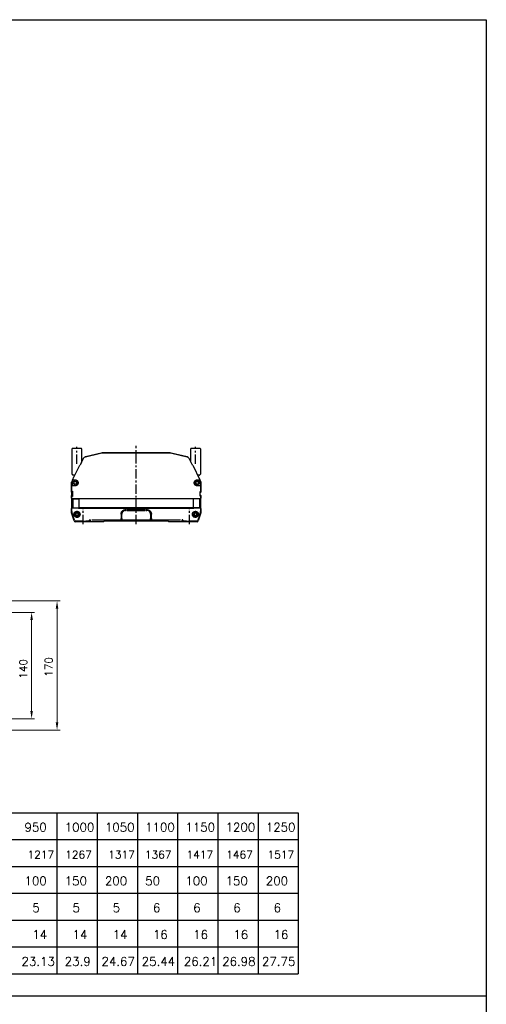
# Model space of a CAD drawing. Header units: millimetres. Extents: x 2163 to 8256, y 0 to 2680.
# Tile 17 of 47: x 3381 to 3995, y 1384 to 2680. Entities that reach past the tile are written whole.
import ezdxf

# ---------------------------------------------------------------- set-up
doc = ezdxf.new("R2010")
doc.units = ezdxf.units.MM
doc.linetypes.add('CENTERX2', pattern=[4, 2.5, -0.5, 0.5, -0.5])
doc.layers.add('5', color=7, linetype='Continuous')
doc.layers.add('AM_0', color=7, linetype='Continuous', lineweight=50)
doc.layers.add('可見 (ISO)', color=7, linetype='Continuous', lineweight=25)
doc.styles.add('AUDIT_D_050119080722-0', font='TXT.shx')
doc.styles.add('尺寸標註', font='romans.shx', dxfattribs={"bigfont": 'CHINESET.SHX'})
doc.dimstyles.new('CNS4~1$0', dxfattribs={"dimtxt": 10, "dimasz": 10, "dimexe": 4, "dimexo": 4, "dimgap": 6, "dimtad": 1, "dimtoh": 1, "dimdsep": 46, "dimtxsty": '尺寸標註', "dimcen": 0, "dimclrd": 2, "dimclre": 2, "dimclrt": 3, "dimadec": 0, "dimazin": 2, "dimtp": 0.1, "dimtm": 0.1, "dimtfac": 0.71, "dimtmove": 0, "dimatfit": 0, "dimfxl": 4, "dimlwd": 13, "dimlwe": 13, "dimarcsym": 0})

# ---------------------------------------------------------------- blocks, each defined once
blk = doc.blocks.new('*D148')
at = {"layer": 'AM_0', "color": 2, "lineweight": 13, "transparency": 16777216}
for p, q in [((3292.6, 1899.9), (3400.5, 1899.9)), ((3396.5, 1889.9), (3396.5, 1769.9)), ((3292.6, 1759.9), (3400.5, 1759.9))]:
    blk.add_line(p, q, dxfattribs=at)
at = {"layer": 'AM_0', "color": 2, "transparency": 16777216}
for points in [[(3394.8, 1889.9), (3398.2, 1889.9), (3396.5, 1899.9)], [(3394.8, 1769.9), (3398.2, 1769.9), (3396.5, 1759.9)]]:
    blk.add_solid(points, dxfattribs=at)
at = {"layer": 'Defpoints', "color": 0, "transparency": 16777216}
for p in [(3288.6, 1899.9), (3288.6, 1759.9), (3396.5, 1759.9)]:
    blk.add_point(p, dxfattribs=at)
at = {"layer": 'AM_0', "color": 3, "transparency": 16777216, "insert": (3385.5, 1825.5), "char_height": 10, "attachment_point": 5, "rotation": 90, "style": '尺寸標註'}
blk.add_mtext('140', dxfattribs=at)
blk = doc.blocks.new('*D149')
at = {"layer": 'AM_0', "color": 2, "lineweight": 13, "transparency": 16777216}
for p, q in [((3333.6, 1914.9), (3434, 1914.9)), ((3430, 1904.9), (3430, 1754.9)), ((3333.6, 1744.9), (3434, 1744.9))]:
    blk.add_line(p, q, dxfattribs=at)
at = {"layer": 'AM_0', "color": 2, "transparency": 16777216}
for points in [[(3428.3, 1904.9), (3431.7, 1904.9), (3430, 1914.9)], [(3428.3, 1754.9), (3431.7, 1754.9), (3430, 1744.9)]]:
    blk.add_solid(points, dxfattribs=at)
at = {"layer": 'Defpoints', "color": 0, "transparency": 16777216}
for p in [(3329.6, 1914.9), (3329.6, 1744.9), (3430, 1744.9)]:
    blk.add_point(p, dxfattribs=at)
at = {"layer": 'AM_0', "color": 3, "transparency": 16777216, "insert": (3419, 1828.1), "char_height": 10, "attachment_point": 5, "rotation": 90, "style": '尺寸標註'}
blk.add_mtext('170', dxfattribs=at)

msp = doc.modelspace()

# ---------------------------------------------------------------- linework, layer by layer
at = {"color": 4, "linetype": 'CENTERX2', "ltscale": 5}
for p, q in [((3456.247, 2095.21), (3456.247, 2118.01)), ((3534.247, 2015.91), (3534.247, 2118.91)), ((3612.247, 2095.21), (3612.247, 2118.01)), ((3464.247, 2015.91), (3464.247, 2036.862)), ((3604.247, 2015.91), (3604.247, 2036.862))]:
    msp.add_line(p, q, dxfattribs=at)
at = {"color": 3}
msp.add_line((2163.122, 1394.996), (3995.387, 1394.996), dxfattribs=at)
at = {"color": 5}
msp.add_lwpolyline([(2163.122, 2680.163), (3995.387, 2680.163), (3995.387, 0), (2163.122, 0)], close=True, dxfattribs=at)
at = {"layer": '5', "color": 3}
for p, q in [((2402.002, 1636.11), (3535.767, 1636.11)), ((2402.002, 1636.11), (3747.686, 1636.11)), ((2402.002, 1636.11), (3535.767, 1636.11)), ((3429.808, 1636.11), (3429.808, 1424.191)), ((3482.788, 1636.11), (3482.788, 1424.191)), ((3535.767, 1636.11), (3535.767, 1424.191)), ((3535.767, 1636.11), (3535.767, 1424.191)), ((3535.767, 1636.11), (3535.767, 1424.191)), ((3535.767, 1636.11), (3535.767, 1424.191)), ((3588.747, 1636.11), (3588.747, 1424.191)), ((3641.727, 1636.11), (3641.727, 1424.191)), ((3694.706, 1636.11), (3694.706, 1424.191)), ((3747.686, 1636.11), (3747.686, 1424.191)), ((2402.002, 1565.47), (3747.686, 1565.47)), ((2402.002, 1530.15), (3747.686, 1530.15)), ((2402.002, 1494.831), (3747.686, 1494.831)), ((2402.002, 1459.511), (3747.686, 1459.511)), ((2402.002, 1424.191), (3535.767, 1424.191)), ((2402.002, 1424.191), (3747.686, 1424.191))]:
    msp.add_line(p, q, dxfattribs=at)
at = {"layer": '5', "color": 3, "const_width": 1.766}
msp.add_lwpolyline([(2402.002, 1600.79), (3747.686, 1600.79)], dxfattribs=at)
at = {"layer": '可見 (ISO)'}
for p, q in [((3449.747, 2081.617), (3449.747, 2115.203)), ((3449.893, 2115.556), (3450.247, 2115.91)), ((3450.247, 2115.91), (3461.747, 2115.91)), ((3461.747, 2115.91), (3462.1, 2115.556)), ((3462.247, 2115.203), (3462.247, 2097.664)), ((3606.247, 2097.663), (3606.247, 2115.203)), ((3606.393, 2115.556), (3606.747, 2115.91)), ((3606.747, 2115.91), (3618.247, 2115.91)), ((3618.247, 2115.91), (3618.6, 2115.556)), ((3618.747, 2115.203), (3618.747, 2081.617)), ((3464.581, 2102.517), (3460.302, 2093.619)), ((3488.248, 2109.641), (3467.257, 2104.67)), ((3467.325, 2104.691), (3487.19, 2109.396)), ((3487.19, 2109.396), (3489.358, 2109.91)), ((3489.358, 2109.91), (3490.454, 2109.91)), ((3490.454, 2109.91), (3578.04, 2109.91)), ((3577.947, 2109.91), (3490.546, 2109.91)), ((3578.04, 2109.91), (3579.136, 2109.91)), ((3579.136, 2109.91), (3581.304, 2109.396)), ((3601.237, 2104.67), (3580.246, 2109.641)), ((3581.304, 2109.396), (3601.169, 2104.691)), ((3608.192, 2093.619), (3603.913, 2102.517)), ((3450.482, 2074.169), (3459.836, 2093.619)), ((3460.302, 2093.619), (3459.836, 2093.619)), ((3462.247, 2097.716), (3463.013, 2099.257)), ((3605.479, 2099.26), (3606.247, 2097.716)), ((3608.657, 2093.619), (3608.192, 2093.619)), ((3608.657, 2093.619), (3618.011, 2074.169)), ((3449.287, 2071.504), (3452.117, 2078.107)), ((3450.6, 2080.556), (3449.893, 2081.263)), ((3453.484, 2080.41), (3450.954, 2080.41)), ((3451.182, 2074.009), (3451.374, 2074.41)), ((3451.374, 2074.41), (3451.658, 2074.41)), ((3451.658, 2074.41), (3453.747, 2074.41)), ((3614.747, 2074.41), (3616.835, 2074.41)), ((3617.54, 2080.41), (3615.01, 2080.41)), ((3616.377, 2078.107), (3619.206, 2071.504)), ((3616.835, 2074.41), (3617.119, 2074.41)), ((3617.119, 2074.41), (3617.312, 2074.009)), ((3618.6, 2081.263), (3617.893, 2080.556)), ((3449.247, 2071.81), (3449.247, 2071.307)), ((3449.247, 2058.16), (3449.247, 2071.307)), ((3449.497, 2059.26), (3449.497, 2069.845)), ((3450.196, 2066.41), (3450.196, 2069.686)), ((3450.451, 2066.41), (3450.196, 2066.41)), ((3453.747, 2066.41), (3450.451, 2066.41)), ((3455.912, 2071.66), (3455.558, 2071.455)), ((3455.558, 2069.364), (3455.912, 2069.16)), ((3612.936, 2071.455), (3612.582, 2071.66)), ((3612.582, 2069.16), (3612.936, 2069.364)), ((3618.043, 2066.41), (3614.747, 2066.41)), ((3618.298, 2066.41), (3618.043, 2066.41)), ((3618.298, 2069.686), (3618.298, 2066.41)), ((3618.997, 2069.845), (3618.997, 2059.121)), ((3619.247, 2071.307), (3619.247, 2058.16)), ((3449.247, 2058.16), (3449.247, 2053.66)), ((3449.247, 2050.117), (3449.247, 2053.66)), ((3449.247, 2050.117), (3449.247, 2036.703)), ((3449.6, 2049.556), (3449.393, 2049.763)), ((3449.497, 2059.26), (3450.196, 2059.26)), ((3449.497, 2049.919), (3449.497, 2052.56)), ((3450.196, 2052.56), (3449.497, 2052.56)), ((3449.497, 2049.919), (3450.381, 2049.919)), ((3449.997, 2049.419), (3449.497, 2049.919)), ((3450.196, 2057.66), (3449.747, 2057.66)), ((3449.747, 2054.16), (3450.196, 2054.16)), ((3449.747, 2037.617), (3449.747, 2049.203)), ((3449.997, 2049.419), (3450.878, 2049.419)), ((3449.997, 2037.419), (3449.997, 2049.419)), ((3450.196, 2059.26), (3450.196, 2052.56)), ((3450.381, 2049.919), (3450.428, 2049.919)), ((3450.428, 2049.919), (3450.43, 2049.919)), ((3450.878, 2049.419), (3450.926, 2049.419)), ((3450.878, 2049.419), (3450.878, 2037.419)), ((3450.926, 2049.419), (3458.607, 2049.419)), ((3458.508, 2049.941), (3458.513, 2049.941)), ((3458.513, 2049.941), (3609.981, 2049.941)), ((3609.887, 2049.419), (3458.607, 2049.419)), ((3617.568, 2049.419), (3609.887, 2049.419)), ((3609.981, 2049.941), (3609.986, 2049.941)), ((3617.615, 2049.419), (3617.568, 2049.419)), ((3618.497, 2049.419), (3617.615, 2049.419)), ((3617.615, 2049.419), (3617.615, 2037.419)), ((3618.064, 2049.919), (3618.065, 2049.919)), ((3618.065, 2049.919), (3618.113, 2049.919)), ((3618.113, 2049.919), (3618.994, 2049.919)), ((3618.298, 2059.121), (3618.997, 2059.121)), ((3618.298, 2052.699), (3618.298, 2059.121)), ((3618.747, 2057.66), (3618.298, 2057.66)), ((3618.298, 2054.16), (3618.747, 2054.16)), ((3618.997, 2052.699), (3618.298, 2052.699)), ((3618.994, 2049.919), (3618.497, 2049.419)), ((3618.994, 2049.419), (3618.497, 2049.419)), ((3618.497, 2049.419), (3618.497, 2037.419)), ((3618.747, 2049.203), (3618.747, 2037.617)), ((3618.994, 2049.919), (3618.994, 2049.419)), ((3618.994, 2049.419), (3618.997, 2049.419)), ((3618.997, 2052.699), (3618.997, 2049.419)), ((3619.1, 2049.763), (3618.997, 2049.66)), ((3619.247, 2053.66), (3619.247, 2050.117)), ((3449.247, 2030.91), (3449.247, 2036.703)), ((3449.393, 2037.056), (3449.6, 2037.263)), ((3449.497, 2036.919), (3449.997, 2037.419)), ((3450.378, 2036.919), (3449.497, 2036.919)), ((3449.497, 2032.838), (3449.497, 2036.919)), ((3449.997, 2037.419), (3450.878, 2037.419)), ((3450.878, 2037.419), (3450.972, 2037.419)), ((3450.878, 2037.419), (3450.878, 2037.419)), ((3450.972, 2037.419), (3458.67, 2037.419)), ((3458.471, 2036.952), (3458.462, 2036.952)), ((3458.471, 2036.952), (3610.023, 2036.952)), ((3609.824, 2037.419), (3458.67, 2037.419)), ((3617.522, 2037.419), (3609.824, 2037.419)), ((3610.031, 2036.952), (3610.023, 2036.952)), ((3617.522, 2037.419), (3617.615, 2037.419)), ((3617.615, 2037.419), (3617.615, 2037.419)), ((3617.616, 2037.419), (3617.615, 2037.419)), ((3618.497, 2037.419), (3617.616, 2037.419)), ((3618.997, 2036.919), (3618.116, 2036.919)), ((3618.497, 2037.419), (3618.997, 2036.919)), ((3618.893, 2037.263), (3619.1, 2037.056)), ((3618.997, 2036.919), (3618.997, 2032.838)), ((3619.247, 2036.703), (3619.247, 2030.991)), ((3452.73, 2020.461), (3449.247, 2030.91)), ((3452.856, 2021.142), (3450.009, 2029.683)), ((3454.997, 2031.075), (3455.201, 2030.721)), ((3457.661, 2030.91), (3457.747, 2030.91)), ((3514.247, 2029.119), (3514.247, 2023.271)), ((3514.247, 2022.619), (3514.247, 2023.271)), ((3515.247, 2022.619), (3514.247, 2022.619)), ((3515.247, 2023.275), (3515.247, 2029.119)), ((3515.247, 2023.275), (3515.247, 2022.619)), ((3521.247, 2035.119), (3520.247, 2035.119)), ((3520.247, 2034.119), (3521.247, 2034.119)), ((3521.247, 2034.119), (3521.247, 2035.119)), ((3546.247, 2035.119), (3522.247, 2035.119)), ((3522.247, 2035.119), (3522.247, 2034.119)), ((3522.247, 2034.119), (3546.247, 2034.119)), ((3546.247, 2034.119), (3546.247, 2035.119)), ((3547.247, 2035.119), (3547.247, 2034.119)), ((3548.247, 2035.119), (3547.247, 2035.119)), ((3547.247, 2034.119), (3548.247, 2034.119)), ((3553.247, 2029.119), (3553.247, 2023.275)), ((3553.247, 2022.619), (3553.247, 2023.275)), ((3554.247, 2022.619), (3553.247, 2022.619)), ((3554.247, 2023.271), (3554.247, 2029.119)), ((3554.247, 2023.271), (3554.247, 2022.619)), ((3610.747, 2030.91), (3610.833, 2030.91)), ((3613.292, 2030.721), (3613.497, 2031.075)), ((3618.485, 2029.683), (3615.638, 2021.142)), ((3619.221, 2030.833), (3615.764, 2020.461)), ((3465.747, 2018.91), (3453.918, 2018.91)), ((3464.747, 2020.119), (3454.275, 2020.119)), ((3473.747, 2018.91), (3465.747, 2018.91)), ((3472.747, 2020.679), (3472.747, 2021.448)), ((3473.747, 2021.68), (3473.747, 2018.91)), ((3491.247, 2018.91), (3473.747, 2018.91)), ((3475.747, 2021.658), (3592.747, 2021.658)), ((3492.1, 2019.763), (3491.247, 2018.91)), ((3576.04, 2019.91), (3492.454, 2019.91)), ((3577.247, 2018.91), (3576.393, 2019.763)), ((3594.747, 2018.91), (3577.247, 2018.91)), ((3594.747, 2018.91), (3594.747, 2021.68)), ((3602.747, 2018.91), (3594.747, 2018.91)), ((3595.747, 2021.448), (3595.747, 2020.679)), ((3614.576, 2018.91), (3602.747, 2018.91)), ((3614.218, 2020.119), (3603.747, 2020.119))]:
    msp.add_line(p, q, dxfattribs=at)
at = {"layer": '可見 (ISO)', "flags": 128}
for points in [[(3453.747, 2074.41), (3453.951, 2074.404), (3454.159, 2074.388), (3454.372, 2074.36), (3454.59, 2074.32), (3454.81, 2074.266), (3455.033, 2074.197), (3455.257, 2074.113), (3455.483, 2074.013), (3455.708, 2073.896), (3455.932, 2073.76), (3456.151, 2073.606), (3456.366, 2073.433), (3456.573, 2073.241), (3456.77, 2073.029), (3456.955, 2072.799), (3457.125, 2072.552), (3457.277, 2072.29), (3457.412, 2072.012), (3457.526, 2071.719), (3457.618, 2071.417), (3457.686, 2071.107), (3457.729, 2070.79), (3457.746, 2070.469), (3457.738, 2070.147)], [(3610.756, 2070.147), (3610.747, 2070.468), (3610.765, 2070.789), (3610.808, 2071.106), (3610.876, 2071.418), (3610.968, 2071.72), (3611.082, 2072.011), (3611.217, 2072.29), (3611.371, 2072.555), (3611.541, 2072.801), (3611.725, 2073.03), (3611.922, 2073.242), (3612.129, 2073.434), (3612.343, 2073.607), (3612.563, 2073.761), (3612.786, 2073.896), (3613.011, 2074.014), (3613.237, 2074.114), (3613.461, 2074.197), (3613.684, 2074.266), (3613.904, 2074.32), (3614.121, 2074.361), (3614.334, 2074.388), (3614.543, 2074.405), (3614.747, 2074.41)], [(3457.691, 2069.741), (3457.64, 2069.49), (3457.573, 2069.244), (3457.491, 2069.003), (3457.395, 2068.769), (3457.284, 2068.541), (3457.158, 2068.321), (3457.021, 2068.111), (3456.871, 2067.912), (3456.711, 2067.723), (3456.54, 2067.546), (3456.36, 2067.381), (3456.173, 2067.229), (3455.979, 2067.091), (3455.781, 2066.966), (3455.578, 2066.854), (3455.372, 2066.755), (3455.165, 2066.669), (3454.957, 2066.597), (3454.75, 2066.538), (3454.544, 2066.49), (3454.34, 2066.454), (3454.138, 2066.429), (3453.941, 2066.414), (3453.747, 2066.41)], [(3457.738, 2070.147), (3457.737, 2070.13), (3457.736, 2070.113), (3457.735, 2070.096), (3457.733, 2070.078), (3457.732, 2070.061), (3457.73, 2070.044), (3457.729, 2070.027), (3457.727, 2070.01), (3457.725, 2069.994), (3457.723, 2069.977), (3457.722, 2069.96), (3457.72, 2069.943), (3457.718, 2069.926), (3457.715, 2069.91), (3457.713, 2069.893), (3457.711, 2069.876), (3457.709, 2069.859), (3457.706, 2069.842), (3457.704, 2069.825), (3457.701, 2069.808), (3457.699, 2069.792), (3457.696, 2069.775), (3457.693, 2069.758), (3457.691, 2069.741)], [(3610.803, 2069.74), (3610.8, 2069.757), (3610.798, 2069.774), (3610.795, 2069.791), (3610.792, 2069.808), (3610.79, 2069.825), (3610.787, 2069.842), (3610.785, 2069.859), (3610.783, 2069.876), (3610.78, 2069.893), (3610.778, 2069.909), (3610.776, 2069.926), (3610.774, 2069.943), (3610.772, 2069.96), (3610.77, 2069.977), (3610.769, 2069.993), (3610.767, 2070.01), (3610.765, 2070.027), (3610.764, 2070.044), (3610.762, 2070.061), (3610.761, 2070.078), (3610.759, 2070.095), (3610.758, 2070.112), (3610.757, 2070.13), (3610.756, 2070.147)], [(3614.747, 2066.41), (3614.553, 2066.414), (3614.355, 2066.429), (3614.153, 2066.454), (3613.948, 2066.49), (3613.742, 2066.538), (3613.534, 2066.598), (3613.325, 2066.671), (3613.118, 2066.756), (3612.913, 2066.854), (3612.712, 2066.966), (3612.514, 2067.091), (3612.32, 2067.23), (3612.132, 2067.382), (3611.953, 2067.547), (3611.783, 2067.724), (3611.623, 2067.912), (3611.473, 2068.111), (3611.335, 2068.321), (3611.21, 2068.541), (3611.099, 2068.768), (3611.002, 2069.003), (3610.921, 2069.244), (3610.854, 2069.49), (3610.803, 2069.74)], [(3450.43, 2049.919), (3450.478, 2049.92), (3450.551, 2049.921), (3450.648, 2049.923), (3450.771, 2049.924), (3450.918, 2049.925), (3451.088, 2049.926), (3451.283, 2049.927), (3451.501, 2049.928), (3451.742, 2049.929), (3452.004, 2049.93), (3452.288, 2049.931), (3452.591, 2049.932), (3452.915, 2049.933), (3453.258, 2049.934), (3453.619, 2049.935), (3453.998, 2049.935), (3454.394, 2049.936), (3454.804, 2049.937), (3455.229, 2049.938), (3455.666, 2049.938), (3456.117, 2049.939), (3456.578, 2049.939), (3457.049, 2049.94), (3457.528, 2049.94), (3458.015, 2049.941), (3458.508, 2049.941)], [(3609.986, 2049.941), (3610.479, 2049.941), (3610.965, 2049.94), (3611.443, 2049.94), (3611.912, 2049.939), (3612.372, 2049.939), (3612.821, 2049.938), (3613.259, 2049.938), (3613.685, 2049.937), (3614.095, 2049.936), (3614.49, 2049.935), (3614.868, 2049.935), (3615.229, 2049.934), (3615.572, 2049.933), (3615.896, 2049.932), (3616.201, 2049.931), (3616.486, 2049.93), (3616.749, 2049.929), (3616.99, 2049.928), (3617.208, 2049.927), (3617.403, 2049.926), (3617.575, 2049.925), (3617.722, 2049.924), (3617.845, 2049.923), (3617.943, 2049.921), (3618.016, 2049.92), (3618.064, 2049.919)], [(3450.38, 2036.919), (3450.38, 2036.919), (3450.38, 2036.919), (3450.38, 2036.919), (3450.38, 2036.919), (3450.38, 2036.919), (3450.379, 2036.919), (3450.379, 2036.919), (3450.379, 2036.919), (3450.379, 2036.919), (3450.379, 2036.919), (3450.379, 2036.919), (3450.379, 2036.919), (3450.379, 2036.919), (3450.379, 2036.919), (3450.378, 2036.919), (3450.378, 2036.919), (3450.378, 2036.919), (3450.378, 2036.919), (3450.378, 2036.919), (3450.378, 2036.919), (3450.378, 2036.919), (3450.378, 2036.919), (3450.378, 2036.919), (3450.378, 2036.919)], [(3458.462, 2036.952), (3457.972, 2036.951), (3457.489, 2036.951), (3457.012, 2036.95), (3456.543, 2036.949), (3456.083, 2036.948), (3455.634, 2036.948), (3455.197, 2036.947), (3454.773, 2036.946), (3454.364, 2036.945), (3453.969, 2036.944), (3453.59, 2036.943), (3453.229, 2036.941), (3452.885, 2036.94), (3452.56, 2036.939), (3452.255, 2036.938), (3451.97, 2036.936), (3451.707, 2036.934), (3451.465, 2036.933), (3451.246, 2036.931), (3451.05, 2036.929), (3450.877, 2036.928), (3450.728, 2036.926), (3450.604, 2036.924), (3450.504, 2036.922), (3450.43, 2036.921), (3450.38, 2036.919)], [(3618.114, 2036.919), (3618.064, 2036.921), (3617.989, 2036.922), (3617.89, 2036.924), (3617.765, 2036.927), (3617.616, 2036.928), (3617.444, 2036.929), (3617.247, 2036.931), (3617.028, 2036.933), (3616.787, 2036.934), (3616.523, 2036.936), (3616.239, 2036.938), (3615.933, 2036.939), (3615.609, 2036.94), (3615.265, 2036.941), (3614.904, 2036.943), (3614.526, 2036.944), (3614.132, 2036.945), (3613.723, 2036.946), (3613.3, 2036.947), (3612.864, 2036.948), (3612.415, 2036.948), (3611.956, 2036.949), (3611.487, 2036.95), (3611.009, 2036.951), (3610.523, 2036.951), (3610.031, 2036.952)], [(3618.116, 2036.919), (3618.116, 2036.919), (3618.116, 2036.919), (3618.116, 2036.919), (3618.116, 2036.919), (3618.116, 2036.919), (3618.116, 2036.919), (3618.115, 2036.919), (3618.115, 2036.919), (3618.115, 2036.919), (3618.115, 2036.919), (3618.115, 2036.919), (3618.115, 2036.919), (3618.115, 2036.919), (3618.115, 2036.919), (3618.115, 2036.919), (3618.114, 2036.919), (3618.114, 2036.919), (3618.114, 2036.919), (3618.114, 2036.919), (3618.114, 2036.919), (3618.114, 2036.919), (3618.114, 2036.919), (3618.114, 2036.919), (3618.114, 2036.919)], [(3459.984, 2027.482), (3459.74, 2026.961), (3459.427, 2026.484), (3459.058, 2026.064), (3458.643, 2025.706), (3458.193, 2025.415), (3457.723, 2025.192), (3457.244, 2025.036), (3456.765, 2024.943), (3456.294, 2024.91), (3455.835, 2024.931), (3455.392, 2025.002), (3454.976, 2025.117), (3454.59, 2025.269), (3454.236, 2025.452), (3453.914, 2025.661), (3453.625, 2025.888), (3453.364, 2026.136), (3453.129, 2026.404), (3452.919, 2026.69), (3452.728, 2027.007), (3452.559, 2027.36), (3452.424, 2027.732), (3452.327, 2028.115), (3452.269, 2028.486), (3452.247, 2028.844), (3452.258, 2029.201), (3452.299, 2029.554), (3452.373, 2029.905), (3452.482, 2030.262)], [(3452.482, 2030.262), (3452.52, 2030.363), (3452.561, 2030.463), (3452.604, 2030.561), (3452.649, 2030.658), (3452.696, 2030.752), (3452.747, 2030.845), (3452.8, 2030.939), (3452.858, 2031.034), (3452.919, 2031.127), (3452.983, 2031.221), (3453.05, 2031.313), (3453.121, 2031.405), (3453.195, 2031.495), (3453.272, 2031.584), (3453.353, 2031.671), (3453.436, 2031.756), (3453.522, 2031.838), (3453.612, 2031.919), (3453.703, 2031.996), (3453.797, 2032.072), (3453.894, 2032.144), (3453.992, 2032.213), (3454.092, 2032.279), (3454.193, 2032.342)], [(3454.193, 2032.342), (3454.34, 2032.426), (3454.49, 2032.503), (3454.645, 2032.575), (3454.804, 2032.64), (3454.967, 2032.699), (3455.134, 2032.752), (3455.304, 2032.797), (3455.478, 2032.835), (3455.656, 2032.866), (3455.837, 2032.889), (3456.02, 2032.903), (3456.206, 2032.909), (3456.394, 2032.907), (3456.584, 2032.895), (3456.774, 2032.875), (3456.966, 2032.845), (3457.157, 2032.805), (3457.348, 2032.755), (3457.537, 2032.696), (3457.724, 2032.627), (3457.907, 2032.549), (3458.087, 2032.461), (3458.264, 2032.364), (3458.436, 2032.257)], [(3458.436, 2032.257), (3458.622, 2032.128), (3458.799, 2031.989), (3458.966, 2031.843), (3459.123, 2031.69), (3459.271, 2031.527), (3459.413, 2031.353), (3459.546, 2031.169), (3459.67, 2030.977), (3459.784, 2030.776), (3459.886, 2030.569), (3459.976, 2030.356), (3460.053, 2030.138), (3460.117, 2029.916), (3460.168, 2029.693), (3460.207, 2029.469), (3460.232, 2029.245), (3460.245, 2029.024), (3460.245, 2028.806), (3460.233, 2028.585), (3460.209, 2028.363), (3460.171, 2028.14), (3460.121, 2027.918), (3460.059, 2027.699), (3459.984, 2027.482)], [(3514.247, 2029.119), (3514.259, 2029.499), (3514.297, 2029.884), (3514.36, 2030.271), (3514.449, 2030.657), (3514.563, 2031.039), (3514.703, 2031.413), (3514.868, 2031.776), (3515.057, 2032.127), (3515.267, 2032.463), (3515.496, 2032.781), (3515.741, 2033.081), (3516.001, 2033.359), (3516.278, 2033.619), (3516.577, 2033.865), (3516.896, 2034.094), (3517.232, 2034.305), (3517.583, 2034.495), (3517.947, 2034.661), (3518.322, 2034.801), (3518.704, 2034.916), (3519.091, 2035.005), (3519.479, 2035.069), (3519.866, 2035.107), (3520.247, 2035.119)], [(3520.247, 2034.119), (3519.929, 2034.109), (3519.607, 2034.077), (3519.284, 2034.024), (3518.961, 2033.95), (3518.642, 2033.854), (3518.33, 2033.737), (3518.027, 2033.599), (3517.734, 2033.441), (3517.454, 2033.265), (3517.189, 2033.074), (3516.94, 2032.869), (3516.709, 2032.652), (3516.492, 2032.42), (3516.288, 2032.171), (3516.097, 2031.905), (3515.922, 2031.626), (3515.764, 2031.334), (3515.627, 2031.031), (3515.51, 2030.719), (3515.415, 2030.401), (3515.341, 2030.079), (3515.289, 2029.757), (3515.257, 2029.436), (3515.247, 2029.119)], [(3548.247, 2035.119), (3548.628, 2035.107), (3549.015, 2035.069), (3549.403, 2035.005), (3549.79, 2034.916), (3550.172, 2034.801), (3550.547, 2034.661), (3550.911, 2034.495), (3551.262, 2034.305), (3551.598, 2034.094), (3551.916, 2033.865), (3552.215, 2033.619), (3552.493, 2033.359), (3552.753, 2033.081), (3552.998, 2032.781), (3553.227, 2032.463), (3553.437, 2032.127), (3553.626, 2031.776), (3553.791, 2031.413), (3553.931, 2031.039), (3554.045, 2030.657), (3554.134, 2030.271), (3554.197, 2029.884), (3554.234, 2029.499), (3554.247, 2029.119)], [(3553.247, 2029.119), (3553.236, 2029.436), (3553.205, 2029.757), (3553.152, 2030.079), (3553.079, 2030.401), (3552.984, 2030.719), (3552.867, 2031.031), (3552.729, 2031.334), (3552.572, 2031.626), (3552.397, 2031.905), (3552.206, 2032.171), (3552.002, 2032.42), (3551.785, 2032.652), (3551.554, 2032.869), (3551.305, 2033.074), (3551.039, 2033.265), (3550.76, 2033.441), (3550.467, 2033.599), (3550.164, 2033.737), (3549.851, 2033.854), (3549.533, 2033.95), (3549.21, 2034.024), (3548.887, 2034.077), (3548.565, 2034.109), (3548.247, 2034.119)], [(3608.51, 2027.482), (3608.435, 2027.699), (3608.372, 2027.918), (3608.322, 2028.14), (3608.285, 2028.363), (3608.26, 2028.585), (3608.248, 2028.806), (3608.249, 2029.024), (3608.261, 2029.245), (3608.287, 2029.469), (3608.325, 2029.693), (3608.376, 2029.916), (3608.441, 2030.138), (3608.517, 2030.356), (3608.607, 2030.569), (3608.71, 2030.776), (3608.824, 2030.977), (3608.948, 2031.169), (3609.081, 2031.353), (3609.222, 2031.527), (3609.371, 2031.69), (3609.527, 2031.843), (3609.694, 2031.989), (3609.871, 2032.128), (3610.057, 2032.257)], [(3616.012, 2030.261), (3616.116, 2029.924), (3616.189, 2029.588), (3616.232, 2029.258), (3616.247, 2028.914), (3616.231, 2028.55), (3616.178, 2028.17), (3616.083, 2027.776), (3615.947, 2027.39), (3615.776, 2027.026), (3615.579, 2026.697), (3615.367, 2026.406), (3615.128, 2026.135), (3614.86, 2025.882), (3614.563, 2025.649), (3614.237, 2025.44), (3613.882, 2025.259), (3613.498, 2025.11), (3613.087, 2024.999), (3612.651, 2024.93), (3612.193, 2024.91), (3611.722, 2024.944), (3611.244, 2025.037), (3610.766, 2025.194), (3610.297, 2025.417), (3609.848, 2025.709), (3609.432, 2026.068), (3609.064, 2026.487), (3608.754, 2026.961), (3608.51, 2027.482)], [(3610.057, 2032.257), (3610.23, 2032.364), (3610.407, 2032.462), (3610.589, 2032.55), (3610.773, 2032.628), (3610.961, 2032.697), (3611.149, 2032.756), (3611.34, 2032.805), (3611.531, 2032.845), (3611.722, 2032.875), (3611.913, 2032.896), (3612.102, 2032.907), (3612.29, 2032.909), (3612.476, 2032.903), (3612.659, 2032.888), (3612.839, 2032.866), (3613.017, 2032.835), (3613.191, 2032.797), (3613.361, 2032.751), (3613.528, 2032.699), (3613.691, 2032.64), (3613.85, 2032.575), (3614.004, 2032.503), (3614.155, 2032.425), (3614.301, 2032.342)], [(3614.301, 2032.342), (3614.405, 2032.278), (3614.506, 2032.211), (3614.603, 2032.142), (3614.697, 2032.071), (3614.788, 2031.999), (3614.875, 2031.925), (3614.958, 2031.85), (3615.04, 2031.773), (3615.119, 2031.693), (3615.196, 2031.611), (3615.272, 2031.526), (3615.344, 2031.439), (3615.415, 2031.35), (3615.483, 2031.259), (3615.549, 2031.166), (3615.612, 2031.071), (3615.672, 2030.974), (3615.729, 2030.876), (3615.784, 2030.777), (3615.836, 2030.676), (3615.884, 2030.574), (3615.93, 2030.471), (3615.972, 2030.366), (3616.012, 2030.261)]]:
    msp.add_lwpolyline(points, dxfattribs=at)
at = {"layer": '可見 (ISO)'}
for centre in [(3453.747, 2070.41), (3614.747, 2070.41), (3456.247, 2028.91), (3612.247, 2028.91)]:
    msp.add_circle(centre, 2.5, dxfattribs=at)
for centre, radius, start, end in [((3450.247, 2115.203), 0.5, 135, 180), ((3461.747, 2115.203), 0.5, 0, 45), ((3606.747, 2115.203), 0.5, 135, 180), ((3618.247, 2115.203), 0.5, 0, 45), ((3468.247, 2100.799), 4, 103.325645, 107.635346), ((3487.305, 2108.91), 0.5, 94.930992, 103.325645), ((3490.454, 2109.41), 0.5, 90, 93.057896), ((3578.04, 2109.41), 0.5, 86.942104, 90), ((3581.188, 2108.91), 0.5, 76.674355, 85.069008), ((3600.247, 2100.799), 4, 72.361941, 76.674355), ((3450.247, 2081.617), 0.5, 180, 225), ((3450.954, 2080.91), 0.5, 225, 270), ((3452.577, 2077.91), 0.5, 96.441008, 156.801409), ((3615.917, 2077.91), 0.5, 23.198591, 83.558992), ((3617.54, 2080.91), 0.5, 270, 315), ((3618.247, 2081.617), 0.5, 315, 0), ((3449.747, 2071.307), 0.5, 156.801409, 180), ((3453.747, 2070.41), 1.65, 43.447727, 316.552273), ((3455.308, 2071.888), 0.5, 223.447727, 300), ((3455.308, 2068.931), 0.5, 60, 136.552273), ((3453.747, 2070.41), 2.25, 330, 30), ((3614.747, 2070.41), 2.25, 150, 210), ((3613.186, 2071.888), 0.5, 240, 316.552273), ((3613.186, 2068.931), 0.5, 43.447727, 120), ((3614.747, 2070.41), 1.65, 223.447727, 136.552273), ((3618.747, 2071.307), 0.5, 0, 23.198591), ((3449.747, 2058.16), 0.5, 180, 270), ((3449.747, 2053.66), 0.5, 90, 180), ((3449.747, 2050.117), 0.5, 180, 225), ((3449.247, 2049.203), 0.5, 0, 45), ((3618.747, 2058.16), 0.5, 270, 0), ((3618.747, 2053.66), 0.5, 0, 90), ((3619.247, 2049.203), 0.5, 154.325196, 180), ((3618.747, 2050.117), 0.5, 315, 0), ((3449.747, 2036.703), 0.5, 135, 180), ((3449.247, 2037.617), 0.5, 315, 0), ((3619.247, 2037.617), 0.5, 180, 225), ((3618.747, 2036.703), 0.5, 0, 45), ((3456.247, 2028.91), 1.65, 133.447727, 47.652206), ((3454.768, 2030.471), 0.5, 313.447727, 30), ((3456.247, 2028.91), 2.25, 58.812013, 120), ((3457.661, 2030.461), 0.449, 90, 227.652206), ((3612.247, 2028.91), 1.65, 132.347794, 46.552273), ((3610.833, 2030.461), 0.449, 312.347794, 90), ((3612.247, 2028.91), 2.25, 60, 121.187987), ((3613.725, 2030.471), 0.5, 150, 226.552273), ((3618.747, 2030.991), 0.5, 341.565051, 0), ((3455.576, 2021.41), 3, 198.434949, 236.44269), ((3492.454, 2019.41), 0.5, 90, 135), ((3576.04, 2019.41), 0.5, 45, 90), ((3612.918, 2021.41), 3, 303.55731, 341.565051)]:
    msp.add_arc(centre, radius, start, end, dxfattribs=at)
for centre, major_axis, ratio, start_param, end_param in [((3468.19, 2100.77), (-2.514, 3.126), 0.99701169, 5.83960323, 6.72727586), ((3490.552, 2099.885), (-1.161, 9.957), 0.99752955, 6.16739693, 6.39937203), ((3577.942, 2099.885), (1.164, 9.957), 0.9975294, 6.16726552, 6.39924058), ((3600.303, 2100.77), (2.514, 3.126), 0.99701119, 5.83914334, 6.72681557), ((3459.521, 2069.834), (-9.775, 2.228), 0.99743787, 6.05961266, 6.50675796), ((3608.972, 2069.834), (9.774, 2.231), 0.99743759, 6.05937476, 6.50651994), ((3460.221, 2069.675), (-9.775, 2.228), 0.99743787, 6.05961266, 6.50675796), ((3608.273, 2069.674), (9.774, 2.231), 0.99743759, 6.05937476, 6.50651994), ((3534.247, 2065.119), (0, 399.5), 0.18948375, 1.61010557, 1.64018868), ((3534.247, 2065.119), (0, -399.5), 0.18948375, 1.50140398, 1.53148708), ((3459.521, 2032.846), (-9.895, -1.608), 0.99749989, 6.12248804, 6.44344794), ((3608.972, 2032.846), (9.896, -1.605), 0.9975001, 6.12266595, 6.44362591), ((3454.281, 2021.623), (-0.88, -1.222), 0.99630415, 5.66026606, 6.90580122), ((3464.747, 2020.679), (-8, 0), 0.06994817, 1.57079633, 3.14159265), ((3475.747, 2021.448), (-3, 0), 0.06994817, 5.44211664, 6.28318531), ((3592.747, 2021.448), (-3, 0), 0.06994817, 3.14159265, 3.98266132), ((3603.747, 2020.679), (-8, 0), 0.06994817, 0, 1.57079633), ((3614.213, 2021.623), (0.88, -1.222), 0.99630446, 5.66062712, 6.90616256)]:
    msp.add_ellipse(centre, major_axis=major_axis, ratio=ratio, start_param=start_param, end_param=end_param, dxfattribs=at)

# ---------------------------------------------------------------- texts
at = {"layer": '5', "color": 2, "style": 'AUDIT_D_050119080722-0'}
for s, height, p in [('950', 11.3833, (3387.116, 1611.196)), ('1000', 11.3833, (3440.095, 1611.196)), ('1050', 11.3833, (3493.075, 1611.196)), ('1100', 11.3833, (3546.055, 1611.196)), ('1150', 11.3833, (3599.034, 1611.196)), ('1200', 11.3833, (3652.014, 1611.196)), ('1250', 11.3833, (3704.994, 1611.196)), ('1217', 10.2449, (3391.168, 1575.718)), ('1267', 10.2449, (3440.882, 1575.718)), ('1317', 10.2449, (3497.127, 1575.718)), ('1367', 10.2449, (3545.641, 1575.718)), ('1417', 10.2449, (3600.601, 1575.718)), ('1467', 10.2449, (3652.656, 1575.718)), ('1517', 10.2449, (3707.272, 1575.718)), ('100', 11.3833, (3387.116, 1540.556)), ('150', 11.3833, (3440.095, 1540.556)), ('200', 11.3833, (3493.075, 1540.556)), ('50', 11.3833, (3546.055, 1540.556)), ('100', 11.3833, (3599.034, 1540.556)), ('150', 11.3833, (3652.014, 1540.556)), ('200', 11.3833, (3704.994, 1540.556)), ('6', 11.383, (3556.3, 1505.237)), ('6', 11.383, (3609.279, 1505.237)), ('6', 11.383, (3662.259, 1505.237)), ('6', 11.383, (3715.239, 1505.237)), ('5', 11.383, (3397.36, 1505.237)), ('5', 11.383, (3450.34, 1505.237)), ('5', 11.383, (3503.32, 1505.237)), ('14', 11.3833, (3397.36, 1469.917)), ('14', 11.3833, (3450.34, 1469.917)), ('14', 11.3833, (3503.32, 1469.917)), ('16', 11.3833, (3556.3, 1469.917)), ('16', 11.3833, (3609.279, 1469.917)), ('16', 11.3833, (3662.259, 1469.917)), ('16', 11.3833, (3715.239, 1469.917)), ('23.13', 11.3833, (3383.185, 1434.597)), ('23.9', 11.3833, (3440.095, 1434.597)), ('24.67', 11.3833, (3488.554, 1434.597)), ('25.44', 11.3833, (3541.534, 1434.597)), ('26.21', 11.3833, (3597.056, 1434.597)), ('26.98', 11.3833, (3647.518, 1434.597)), ('27.75', 11.3833, (3699.908, 1434.597))]:
    msp.add_text(s, height=height, dxfattribs=at).set_placement(p)

# ---------------------------------------------------------------- dimensions: what is measured, and where the dimension line sits
at = {"layer": 'AM_0'}
for base, p1, p2, picture, middle in [((3430.016, 1744.897), (3329.598, 1914.897), (3329.598, 1744.897), '*D149', (3430.016, 1828.132)), ((3396.484, 1759.897), (3288.598, 1899.897), (3288.598, 1759.897), '*D148', (3396.484, 1825.522))]:
    dim = msp.add_linear_dim(base=base, p1=p1, p2=p2, angle=90, dimstyle='CNS4~1$0', dxfattribs=at)
    dim.commit()
    dim.dimension.update_dxf_attribs({"geometry": picture, "text_midpoint": middle, "dimtype": 160})

doc.saveas('drawing.dxf')
